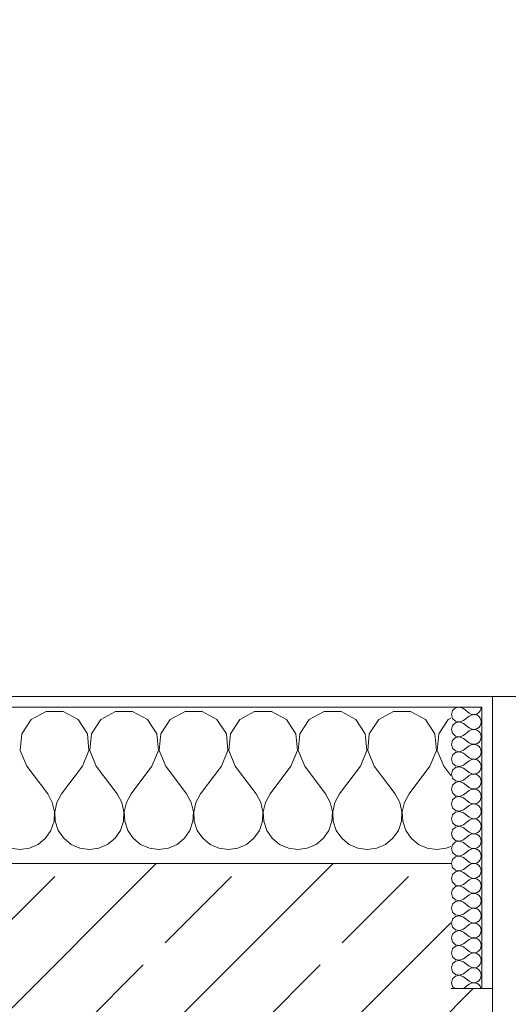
# Model space of a CAD drawing. Header units: metres. Extents: x -3.6 to 84.5, y -11 to 16.8.
# Tile 48 of 256: x 0.666 to 1.135, y 13.56 to 14.504. Entities that reach past the tile are written whole.
import ezdxf

# ---------------------------------------------------------------- set-up
doc = ezdxf.new("R2010")
doc.units = ezdxf.units.M
doc.header["$MEASUREMENT"] = 0
doc.layers.add('154 - Bemaßung_ Beschriftung.Ausbau - Deckenspiegel', color=7, linetype='Continuous')
doc.layers.add('604 - Struktur.Wand Aussen', color=7, linetype='Continuous')
doc.styles.add('ERSTELLTER_STIL_2', font='txt')
doc.dimstyles.new('ERSTELLTER_STIL__2', dxfattribs={"dimtxt": 0.1, "dimasz": 0.0532, "dimexe": 0.18, "dimexo": 0.0625, "dimgap": 0, "dimtad": 1, "dimtih": 1, "dimtoh": 1, "dimzin": 0, "dimdsep": 46, "dimtxsty": 'ERSTELLTER_STIL_2', "dimblk": 'ARROWHEAD_2', "dimblk1": 'ARROWHEAD_2', "dimblk2": 'ARROWHEAD_2', "dimcen": 0.09, "dimse1": 1, "dimse2": 1, "dimclrd": 7, "dimclre": 7, "dimclrt": 7, "dimazin": 0, "dimtfac": 1, "dimtdec": 4, "dimtmove": 0, "dimatfit": 3, "dimfxl": 1, "dimtolj": 1, "dimtzin": 0, "dimarcsym": 0})
pattern_1 = [(0, (0, 0), (0, 0.08660254), [0, -0.05]), (0, (0.025, 0.0433), (0, 0.08660254), [0, -0.05])]

# ---------------------------------------------------------------- blocks, each defined once
blk = doc.blocks.new('*X30')
at = {"layer": '604 - Struktur.Wand Aussen', "color": 7, "linetype": 'Continuous', "lineweight": 5}
for p, q in [((0.69188, 13.84066), (0.67757, 13.83299)), ((0.70812, 13.84066), (0.69188, 13.84066)), ((0.72243, 13.83299), (0.70812, 13.84066)), ((0.75855, 13.84066), (0.74424, 13.83299)), ((0.77479, 13.84066), (0.75855, 13.84066)), ((0.7891, 13.83299), (0.77479, 13.84066)), ((0.82521, 13.84066), (0.8109, 13.83299)), ((0.84145, 13.84066), (0.82521, 13.84066)), ((0.85576, 13.83299), (0.84145, 13.84066)), ((0.89188, 13.84066), (0.87757, 13.83299)), ((0.90812, 13.84066), (0.89188, 13.84066)), ((0.92243, 13.83299), (0.90812, 13.84066)), ((0.95855, 13.84066), (0.94424, 13.83299)), ((0.97479, 13.84066), (0.95855, 13.84066)), ((0.9891, 13.83299), (0.97479, 13.84066)), ((1.02521, 13.84066), (1.0109, 13.83299)), ((1.04145, 13.84066), (1.02521, 13.84066)), ((1.05576, 13.83299), (1.04145, 13.84066)), ((0.67757, 13.83299), (0.66858, 13.81947)), ((0.73142, 13.81947), (0.72243, 13.83299)), ((0.74424, 13.83299), (0.73525, 13.81947)), ((0.79808, 13.81947), (0.7891, 13.83299)), ((0.8109, 13.83299), (0.80192, 13.81947)), ((0.86475, 13.81947), (0.85576, 13.83299)), ((0.87757, 13.83299), (0.86858, 13.81947)), ((0.93142, 13.81947), (0.92243, 13.83299)), ((0.94424, 13.83299), (0.93525, 13.81947)), ((0.99808, 13.81947), (0.9891, 13.83299)), ((1.0109, 13.83299), (1.00192, 13.81947)), ((1.06475, 13.81947), (1.05576, 13.83299)), ((1.07757, 13.83299), (1.06858, 13.81947)), ((1.08, 13.83429), (1.07757, 13.83299)), ((0.66858, 13.81947), (0.66705, 13.8033)), ((0.73295, 13.8033), (0.73142, 13.81947)), ((0.73525, 13.81947), (0.73371, 13.8033)), ((0.79962, 13.8033), (0.79808, 13.81947)), ((0.80192, 13.81947), (0.80038, 13.8033)), ((0.86629, 13.8033), (0.86475, 13.81947)), ((0.86858, 13.81947), (0.86705, 13.8033)), ((0.93295, 13.8033), (0.93142, 13.81947)), ((0.93525, 13.81947), (0.93371, 13.8033)), ((0.99962, 13.8033), (0.99808, 13.81947)), ((1.00192, 13.81947), (1.00038, 13.8033)), ((1.06629, 13.8033), (1.06475, 13.81947)), ((1.06858, 13.81947), (1.06705, 13.8033)), ((0.66705, 13.8033), (0.67333, 13.78833)), ((0.72667, 13.78833), (0.73295, 13.8033)), ((0.73371, 13.8033), (0.74, 13.78833)), ((0.79333, 13.78833), (0.79962, 13.8033)), ((0.80038, 13.8033), (0.80667, 13.78833)), ((0.86, 13.78833), (0.86629, 13.8033)), ((0.86705, 13.8033), (0.87333, 13.78833)), ((0.92667, 13.78833), (0.93295, 13.8033)), ((0.93371, 13.8033), (0.94, 13.78833)), ((0.99333, 13.78833), (0.99962, 13.8033)), ((1.00038, 13.8033), (1.00667, 13.78833)), ((1.06, 13.78833), (1.06629, 13.8033)), ((1.06705, 13.8033), (1.07333, 13.78833)), ((0.67333, 13.78833), (0.69333, 13.76167)), ((0.72667, 13.78833), (0.70667, 13.76167)), ((0.74, 13.78833), (0.76, 13.76167)), ((0.79333, 13.78833), (0.77333, 13.76167)), ((0.80667, 13.78833), (0.82667, 13.76167)), ((0.86, 13.78833), (0.84, 13.76167)), ((0.87333, 13.78833), (0.89333, 13.76167)), ((0.92667, 13.78833), (0.90667, 13.76167)), ((0.94, 13.78833), (0.96, 13.76167)), ((0.99333, 13.78833), (0.97333, 13.76167)), ((1.00667, 13.78833), (1.02667, 13.76167)), ((1.06, 13.78833), (1.04, 13.76167)), ((1.07333, 13.78833), (1.08, 13.77944)), ((0.69778, 13.75362), (0.69333, 13.76167)), ((0.70667, 13.76167), (0.70222, 13.75362)), ((0.76445, 13.75362), (0.76, 13.76167)), ((0.77333, 13.76167), (0.76888, 13.75362)), ((0.83112, 13.75362), (0.82667, 13.76167)), ((0.84, 13.76167), (0.83555, 13.75362)), ((0.89778, 13.75362), (0.89333, 13.76167)), ((0.90667, 13.76167), (0.90222, 13.75362)), ((0.96445, 13.75362), (0.96, 13.76167)), ((0.97333, 13.76167), (0.96888, 13.75362)), ((1.03112, 13.75362), (1.02667, 13.76167)), ((1.04, 13.76167), (1.03555, 13.75362)), ((0.69987, 13.74466), (0.69778, 13.75362)), ((0.70222, 13.75362), (0.70013, 13.74466)), ((0.76653, 13.74466), (0.76445, 13.75362)), ((0.76888, 13.75362), (0.7668, 13.74466)), ((0.8332, 13.74466), (0.83112, 13.75362)), ((0.83555, 13.75362), (0.83347, 13.74466)), ((0.89987, 13.74466), (0.89778, 13.75362)), ((0.90222, 13.75362), (0.90013, 13.74466)), ((0.96653, 13.74466), (0.96445, 13.75362)), ((0.96888, 13.75362), (0.9668, 13.74466)), ((1.0332, 13.74466), (1.03112, 13.75362)), ((1.03555, 13.75362), (1.03347, 13.74466)), ((0.69942, 13.73547), (0.69987, 13.74466)), ((0.70013, 13.74466), (0.70058, 13.73547)), ((0.76609, 13.73547), (0.76653, 13.74466)), ((0.7668, 13.74466), (0.76725, 13.73547)), ((0.83275, 13.73547), (0.8332, 13.74466)), ((0.83347, 13.74466), (0.83391, 13.73547)), ((0.89942, 13.73547), (0.89987, 13.74466)), ((0.90013, 13.74466), (0.90058, 13.73547)), ((0.96609, 13.73547), (0.96653, 13.74466)), ((0.9668, 13.74466), (0.96725, 13.73547)), ((1.03275, 13.73547), (1.0332, 13.74466)), ((1.03347, 13.74466), (1.03391, 13.73547)), ((0.69127, 13.71918), (0.69648, 13.72676)), ((0.69648, 13.72676), (0.69942, 13.73547)), ((0.70058, 13.73547), (0.70352, 13.72676)), ((0.70352, 13.72676), (0.70873, 13.71918)), ((0.75794, 13.71918), (0.76315, 13.72676)), ((0.76315, 13.72676), (0.76609, 13.73547)), ((0.76725, 13.73547), (0.77019, 13.72676)), ((0.77019, 13.72676), (0.77539, 13.71918)), ((0.82461, 13.71918), (0.82981, 13.72676)), ((0.82981, 13.72676), (0.83275, 13.73547)), ((0.83391, 13.73547), (0.83685, 13.72676)), ((0.83685, 13.72676), (0.84206, 13.71918)), ((0.89127, 13.71918), (0.89648, 13.72676)), ((0.89648, 13.72676), (0.89942, 13.73547)), ((0.90058, 13.73547), (0.90352, 13.72676)), ((0.90352, 13.72676), (0.90873, 13.71918)), ((0.95794, 13.71918), (0.96315, 13.72676)), ((0.96315, 13.72676), (0.96609, 13.73547)), ((0.96725, 13.73547), (0.97019, 13.72676)), ((0.97019, 13.72676), (0.97539, 13.71918)), ((1.02461, 13.71918), (1.02981, 13.72676)), ((1.02981, 13.72676), (1.03275, 13.73547)), ((1.03391, 13.73547), (1.03685, 13.72676)), ((1.03685, 13.72676), (1.04206, 13.71918)), ((0.68419, 13.71331), (0.69127, 13.71918)), ((0.70873, 13.71918), (0.71581, 13.71331)), ((0.75086, 13.71331), (0.75794, 13.71918)), ((0.77539, 13.71918), (0.78248, 13.71331)), ((0.81752, 13.71331), (0.82461, 13.71918)), ((0.84206, 13.71918), (0.84914, 13.71331)), ((0.88419, 13.71331), (0.89127, 13.71918)), ((0.90873, 13.71918), (0.91581, 13.71331)), ((0.95086, 13.71331), (0.95794, 13.71918)), ((0.97539, 13.71918), (0.98248, 13.71331)), ((1.01752, 13.71331), (1.02461, 13.71918)), ((1.04206, 13.71918), (1.04914, 13.71331)), ((0.65756, 13.7096), (0.66667, 13.70833)), ((0.66667, 13.70833), (0.67578, 13.7096)), ((0.67578, 13.7096), (0.68419, 13.71331)), ((0.71581, 13.71331), (0.72422, 13.7096)), ((0.72422, 13.7096), (0.73333, 13.70833)), ((0.73333, 13.70833), (0.74244, 13.7096)), ((0.74244, 13.7096), (0.75086, 13.71331)), ((0.78248, 13.71331), (0.79089, 13.7096)), ((0.79089, 13.7096), (0.8, 13.70833)), ((0.8, 13.70833), (0.80911, 13.7096)), ((0.80911, 13.7096), (0.81752, 13.71331)), ((0.84914, 13.71331), (0.85756, 13.7096)), ((0.85756, 13.7096), (0.86667, 13.70833)), ((0.86667, 13.70833), (0.87578, 13.7096)), ((0.87578, 13.7096), (0.88419, 13.71331)), ((0.91581, 13.71331), (0.92422, 13.7096)), ((0.92422, 13.7096), (0.93333, 13.70833)), ((0.93333, 13.70833), (0.94244, 13.7096)), ((0.94244, 13.7096), (0.95086, 13.71331)), ((0.98248, 13.71331), (0.99089, 13.7096)), ((0.99089, 13.7096), (1, 13.70833)), ((1, 13.70833), (1.00911, 13.7096)), ((1.00911, 13.7096), (1.01752, 13.71331)), ((1.04914, 13.71331), (1.05756, 13.7096)), ((1.05756, 13.7096), (1.06667, 13.70833)), ((1.06667, 13.70833), (1.07578, 13.7096)), ((1.07578, 13.7096), (1.08, 13.71146))]:
    blk.add_line(p, q, dxfattribs=at)
blk = doc.blocks.new('*X50')
at = {"layer": '604 - Struktur.Wand Aussen', "color": 7, "linetype": 'Continuous', "lineweight": 5}
for p, q in [((1.08178, 13.84161), (1.08071, 13.83786)), ((1.08466, 13.84425), (1.08178, 13.84161)), ((1.0885, 13.84497), (1.08466, 13.84425)), ((1.09214, 13.84357), (1.0885, 13.84497)), ((1.09214, 13.84357), (1.09786, 13.83929)), ((1.10696, 13.83973), (1.10822, 13.84124)), ((1.10822, 13.84124), (1.10901, 13.84305)), ((1.10901, 13.84305), (1.10929, 13.845)), ((1.08071, 13.83786), (1.08178, 13.8341)), ((1.08178, 13.8341), (1.08466, 13.83147)), ((1.08466, 13.83147), (1.0885, 13.83074)), ((1.0885, 13.83069), (1.08466, 13.82996)), ((1.0885, 13.83074), (1.09214, 13.83214)), ((1.09214, 13.82929), (1.0885, 13.83069)), ((1.09214, 13.83214), (1.09786, 13.83643)), ((1.09786, 13.83929), (1.09958, 13.83833)), ((1.09958, 13.83738), (1.09786, 13.83643)), ((1.09958, 13.83833), (1.1015, 13.83789)), ((1.1015, 13.83783), (1.09958, 13.83738)), ((1.1015, 13.83789), (1.10347, 13.83798)), ((1.10347, 13.83773), (1.1015, 13.83783)), ((1.10347, 13.83798), (1.10534, 13.83861)), ((1.10534, 13.8371), (1.10347, 13.83773)), ((1.10534, 13.83861), (1.10696, 13.83973)), ((1.10696, 13.83599), (1.10534, 13.8371)), ((1.10822, 13.83447), (1.10696, 13.83599)), ((1.10901, 13.83267), (1.10822, 13.83447)), ((1.10929, 13.83071), (1.10901, 13.83267)), ((1.10901, 13.82876), (1.10929, 13.83071)), ((1.08178, 13.82733), (1.08071, 13.82357)), ((1.08071, 13.82357), (1.08178, 13.81982)), ((1.08466, 13.82996), (1.08178, 13.82733)), ((1.09214, 13.82929), (1.09786, 13.825)), ((1.09214, 13.81786), (1.09786, 13.82214)), ((1.09786, 13.825), (1.09958, 13.82405)), ((1.09958, 13.8231), (1.09786, 13.82214)), ((1.09958, 13.82405), (1.1015, 13.8236)), ((1.1015, 13.82354), (1.09958, 13.8231)), ((1.1015, 13.8236), (1.10347, 13.8237)), ((1.10347, 13.82345), (1.1015, 13.82354)), ((1.10347, 13.8237), (1.10534, 13.82433)), ((1.10534, 13.82282), (1.10347, 13.82345)), ((1.10534, 13.82433), (1.10696, 13.82544)), ((1.10696, 13.8217), (1.10534, 13.82282)), ((1.10696, 13.82544), (1.10822, 13.82696)), ((1.10822, 13.82018), (1.10696, 13.8217)), ((1.10822, 13.82696), (1.10901, 13.82876)), ((1.08178, 13.81304), (1.08071, 13.80929)), ((1.08178, 13.81982), (1.08466, 13.81718)), ((1.08466, 13.81567), (1.08178, 13.81304)), ((1.08466, 13.81718), (1.0885, 13.81646)), ((1.0885, 13.8164), (1.08466, 13.81567)), ((1.0885, 13.81646), (1.09214, 13.81786)), ((1.09214, 13.815), (1.0885, 13.8164)), ((1.09214, 13.815), (1.09786, 13.81071)), ((1.10696, 13.81116), (1.10822, 13.81267)), ((1.10901, 13.81838), (1.10822, 13.82018)), ((1.10822, 13.81267), (1.10901, 13.81448)), ((1.10929, 13.81643), (1.10901, 13.81838)), ((1.10901, 13.81448), (1.10929, 13.81643)), ((1.08071, 13.80929), (1.08178, 13.80553)), ((1.08178, 13.80553), (1.08466, 13.8029)), ((1.08466, 13.8029), (1.0885, 13.80217)), ((1.0885, 13.80217), (1.09214, 13.80357)), ((1.09214, 13.80357), (1.09786, 13.80786)), ((1.09786, 13.81071), (1.09958, 13.80976)), ((1.09958, 13.80881), (1.09786, 13.80786)), ((1.09958, 13.80976), (1.1015, 13.80931)), ((1.1015, 13.80926), (1.09958, 13.80881)), ((1.1015, 13.80931), (1.10347, 13.80941)), ((1.10347, 13.80916), (1.1015, 13.80926)), ((1.10347, 13.80941), (1.10534, 13.81004)), ((1.10534, 13.80853), (1.10347, 13.80916)), ((1.10534, 13.81004), (1.10696, 13.81116)), ((1.10696, 13.80742), (1.10534, 13.80853)), ((1.10822, 13.8059), (1.10696, 13.80742)), ((1.10901, 13.80409), (1.10822, 13.8059)), ((1.10929, 13.80214), (1.10901, 13.80409)), ((1.08178, 13.79876), (1.08071, 13.795)), ((1.08071, 13.795), (1.08178, 13.79124)), ((1.08466, 13.80139), (1.08178, 13.79876)), ((1.0885, 13.80211), (1.08466, 13.80139)), ((1.09214, 13.80071), (1.0885, 13.80211)), ((1.09214, 13.80071), (1.09786, 13.79643)), ((1.09214, 13.78929), (1.09786, 13.79357)), ((1.09786, 13.79643), (1.09958, 13.79547)), ((1.09958, 13.79453), (1.09786, 13.79357)), ((1.09958, 13.79547), (1.1015, 13.79503)), ((1.1015, 13.79497), (1.09958, 13.79453)), ((1.1015, 13.79503), (1.10347, 13.79512)), ((1.10347, 13.79488), (1.1015, 13.79497)), ((1.10347, 13.79512), (1.10534, 13.79575)), ((1.10534, 13.79425), (1.10347, 13.79488)), ((1.10534, 13.79575), (1.10696, 13.79687)), ((1.10696, 13.79313), (1.10534, 13.79425)), ((1.10696, 13.79687), (1.10822, 13.79839)), ((1.10822, 13.79161), (1.10696, 13.79313)), ((1.10822, 13.79839), (1.10901, 13.80019)), ((1.10901, 13.80019), (1.10929, 13.80214)), ((1.08178, 13.78447), (1.08071, 13.78071)), ((1.08178, 13.79124), (1.08466, 13.78861)), ((1.08466, 13.7871), (1.08178, 13.78447)), ((1.08466, 13.78861), (1.0885, 13.78789)), ((1.0885, 13.78783), (1.08466, 13.7871)), ((1.0885, 13.78789), (1.09214, 13.78929)), ((1.09214, 13.78643), (1.0885, 13.78783)), ((1.09214, 13.78643), (1.09786, 13.78214)), ((1.10696, 13.78258), (1.10822, 13.7841)), ((1.10901, 13.78981), (1.10822, 13.79161)), ((1.10822, 13.7841), (1.10901, 13.78591)), ((1.10929, 13.78786), (1.10901, 13.78981)), ((1.10901, 13.78591), (1.10929, 13.78786)), ((1.08071, 13.78071), (1.08178, 13.77696)), ((1.08178, 13.77696), (1.08466, 13.77433)), ((1.08466, 13.77433), (1.0885, 13.7736)), ((1.0885, 13.7736), (1.09214, 13.775)), ((1.09214, 13.775), (1.09786, 13.77929)), ((1.09786, 13.78214), (1.09958, 13.78119)), ((1.09958, 13.78024), (1.09786, 13.77929)), ((1.09958, 13.78119), (1.1015, 13.78074)), ((1.1015, 13.78069), (1.09958, 13.78024)), ((1.1015, 13.78074), (1.10347, 13.78084)), ((1.10347, 13.78059), (1.1015, 13.78069)), ((1.10347, 13.78084), (1.10534, 13.78147)), ((1.10534, 13.77996), (1.10347, 13.78059)), ((1.10534, 13.78147), (1.10696, 13.78258)), ((1.10696, 13.77884), (1.10534, 13.77996)), ((1.10822, 13.77733), (1.10696, 13.77884)), ((1.10901, 13.77552), (1.10822, 13.77733)), ((1.10929, 13.77357), (1.10901, 13.77552)), ((1.08178, 13.77018), (1.08071, 13.76643)), ((1.08071, 13.76643), (1.08178, 13.76267)), ((1.08466, 13.77282), (1.08178, 13.77018)), ((1.0885, 13.77354), (1.08466, 13.77282)), ((1.09214, 13.77214), (1.0885, 13.77354)), ((1.09214, 13.77214), (1.09786, 13.76786)), ((1.09214, 13.76071), (1.09786, 13.765)), ((1.09786, 13.76786), (1.09958, 13.7669)), ((1.09958, 13.76595), (1.09786, 13.765)), ((1.09958, 13.7669), (1.1015, 13.76646)), ((1.1015, 13.7664), (1.09958, 13.76595)), ((1.1015, 13.76646), (1.10347, 13.76655)), ((1.10347, 13.7663), (1.1015, 13.7664)), ((1.10347, 13.76655), (1.10534, 13.76718)), ((1.10534, 13.76567), (1.10347, 13.7663)), ((1.10534, 13.76718), (1.10696, 13.7683)), ((1.10696, 13.76456), (1.10534, 13.76567)), ((1.10696, 13.7683), (1.10822, 13.76982)), ((1.10822, 13.76304), (1.10696, 13.76456)), ((1.10822, 13.76982), (1.10901, 13.77162)), ((1.10901, 13.77162), (1.10929, 13.77357)), ((1.08178, 13.7559), (1.08071, 13.75214)), ((1.08178, 13.76267), (1.08466, 13.76004)), ((1.08466, 13.75853), (1.08178, 13.7559)), ((1.08466, 13.76004), (1.0885, 13.75931)), ((1.0885, 13.75926), (1.08466, 13.75853)), ((1.0885, 13.75931), (1.09214, 13.76071)), ((1.09214, 13.75786), (1.0885, 13.75926)), ((1.09214, 13.75786), (1.09786, 13.75357)), ((1.10696, 13.75401), (1.10822, 13.75553)), ((1.10901, 13.76124), (1.10822, 13.76304)), ((1.10822, 13.75553), (1.10901, 13.75733)), ((1.10929, 13.75929), (1.10901, 13.76124)), ((1.10901, 13.75733), (1.10929, 13.75929)), ((1.08071, 13.75214), (1.08178, 13.74839)), ((1.08178, 13.74839), (1.08466, 13.74575)), ((1.08466, 13.74575), (1.0885, 13.74503)), ((1.0885, 13.74503), (1.09214, 13.74643)), ((1.09214, 13.74643), (1.09786, 13.75071)), ((1.09786, 13.75357), (1.09958, 13.75262)), ((1.09958, 13.75167), (1.09786, 13.75071)), ((1.09958, 13.75262), (1.1015, 13.75217)), ((1.1015, 13.75211), (1.09958, 13.75167)), ((1.1015, 13.75217), (1.10347, 13.75227)), ((1.10347, 13.75202), (1.1015, 13.75211)), ((1.10347, 13.75227), (1.10534, 13.7529)), ((1.10534, 13.75139), (1.10347, 13.75202)), ((1.10534, 13.7529), (1.10696, 13.75401)), ((1.10696, 13.75027), (1.10534, 13.75139)), ((1.10822, 13.74876), (1.10696, 13.75027)), ((1.10901, 13.74695), (1.10822, 13.74876)), ((1.10929, 13.745), (1.10901, 13.74695)), ((1.08178, 13.74161), (1.08071, 13.73786)), ((1.08071, 13.73786), (1.08178, 13.7341)), ((1.08466, 13.74425), (1.08178, 13.74161)), ((1.0885, 13.74497), (1.08466, 13.74425)), ((1.09214, 13.74357), (1.0885, 13.74497)), ((1.09214, 13.74357), (1.09786, 13.73929)), ((1.09214, 13.73214), (1.09786, 13.73643)), ((1.09786, 13.73929), (1.09958, 13.73833)), ((1.09958, 13.73738), (1.09786, 13.73643)), ((1.09958, 13.73833), (1.1015, 13.73789)), ((1.1015, 13.73783), (1.09958, 13.73738)), ((1.1015, 13.73789), (1.10347, 13.73798)), ((1.10347, 13.73773), (1.1015, 13.73783)), ((1.10347, 13.73798), (1.10534, 13.73861)), ((1.10534, 13.7371), (1.10347, 13.73773)), ((1.10534, 13.73861), (1.10696, 13.73973)), ((1.10696, 13.73599), (1.10534, 13.7371)), ((1.10696, 13.73973), (1.10822, 13.74124)), ((1.10822, 13.74124), (1.10901, 13.74305)), ((1.10901, 13.74305), (1.10929, 13.745)), ((1.08178, 13.72733), (1.08071, 13.72357)), ((1.08178, 13.7341), (1.08466, 13.73147)), ((1.08466, 13.72996), (1.08178, 13.72733)), ((1.08466, 13.73147), (1.0885, 13.73074)), ((1.0885, 13.73069), (1.08466, 13.72996)), ((1.0885, 13.73074), (1.09214, 13.73214)), ((1.09214, 13.72929), (1.0885, 13.73069)), ((1.09214, 13.72929), (1.09786, 13.725)), ((1.10822, 13.73447), (1.10696, 13.73599)), ((1.10696, 13.72544), (1.10822, 13.72696)), ((1.10901, 13.73267), (1.10822, 13.73447)), ((1.10822, 13.72696), (1.10901, 13.72876)), ((1.10929, 13.73071), (1.10901, 13.73267)), ((1.10901, 13.72876), (1.10929, 13.73071)), ((1.08071, 13.72357), (1.08178, 13.71982)), ((1.08178, 13.71982), (1.08466, 13.71718)), ((1.0885, 13.71646), (1.09214, 13.71786)), ((1.09214, 13.71786), (1.09786, 13.72214)), ((1.09786, 13.725), (1.09958, 13.72405)), ((1.09958, 13.7231), (1.09786, 13.72214)), ((1.09958, 13.72405), (1.1015, 13.7236)), ((1.1015, 13.72354), (1.09958, 13.7231)), ((1.1015, 13.7236), (1.10347, 13.7237)), ((1.10347, 13.72345), (1.1015, 13.72354)), ((1.10347, 13.7237), (1.10534, 13.72433)), ((1.10534, 13.72282), (1.10347, 13.72345)), ((1.10534, 13.72433), (1.10696, 13.72544)), ((1.10696, 13.7217), (1.10534, 13.72282)), ((1.10822, 13.72018), (1.10696, 13.7217)), ((1.10901, 13.71838), (1.10822, 13.72018)), ((1.10929, 13.71643), (1.10901, 13.71838)), ((1.08178, 13.71304), (1.08071, 13.70929)), ((1.08071, 13.70929), (1.08178, 13.70553)), ((1.08466, 13.71567), (1.08178, 13.71304)), ((1.08466, 13.71718), (1.0885, 13.71646)), ((1.0885, 13.7164), (1.08466, 13.71567)), ((1.09214, 13.715), (1.0885, 13.7164)), ((1.09214, 13.715), (1.09786, 13.71071)), ((1.09214, 13.70357), (1.09786, 13.70786)), ((1.09786, 13.71071), (1.09958, 13.70976)), ((1.09958, 13.70881), (1.09786, 13.70786)), ((1.09958, 13.70976), (1.1015, 13.70931)), ((1.1015, 13.70926), (1.09958, 13.70881)), ((1.1015, 13.70931), (1.10347, 13.70941)), ((1.10347, 13.70916), (1.1015, 13.70926)), ((1.10347, 13.70941), (1.10534, 13.71004)), ((1.10534, 13.70853), (1.10347, 13.70916)), ((1.10534, 13.71004), (1.10696, 13.71116)), ((1.10696, 13.70742), (1.10534, 13.70853)), ((1.10696, 13.71116), (1.10822, 13.71267)), ((1.10822, 13.71267), (1.10901, 13.71448)), ((1.10901, 13.71448), (1.10929, 13.71643)), ((1.08178, 13.69876), (1.08071, 13.695)), ((1.08178, 13.70553), (1.08466, 13.7029)), ((1.08466, 13.70139), (1.08178, 13.69876)), ((1.08466, 13.7029), (1.0885, 13.70217)), ((1.0885, 13.70211), (1.08466, 13.70139)), ((1.0885, 13.70217), (1.09214, 13.70357)), ((1.09214, 13.70071), (1.0885, 13.70211)), ((1.09214, 13.70071), (1.09786, 13.69643)), ((1.10822, 13.7059), (1.10696, 13.70742)), ((1.10696, 13.69687), (1.10822, 13.69839)), ((1.10901, 13.70409), (1.10822, 13.7059)), ((1.10822, 13.69839), (1.10901, 13.70019)), ((1.10929, 13.70214), (1.10901, 13.70409)), ((1.10901, 13.70019), (1.10929, 13.70214)), ((1.08071, 13.695), (1.08178, 13.69124)), ((1.08178, 13.69124), (1.08466, 13.68861)), ((1.0885, 13.68789), (1.09214, 13.68929)), ((1.09214, 13.68929), (1.09786, 13.69357)), ((1.09786, 13.69643), (1.09958, 13.69547)), ((1.09958, 13.69453), (1.09786, 13.69357)), ((1.09958, 13.69547), (1.1015, 13.69503)), ((1.1015, 13.69497), (1.09958, 13.69453)), ((1.1015, 13.69503), (1.10347, 13.69512)), ((1.10347, 13.69488), (1.1015, 13.69497)), ((1.10347, 13.69512), (1.10534, 13.69575)), ((1.10534, 13.69425), (1.10347, 13.69488)), ((1.10534, 13.69575), (1.10696, 13.69687)), ((1.10696, 13.69313), (1.10534, 13.69425)), ((1.10822, 13.69161), (1.10696, 13.69313)), ((1.10901, 13.68981), (1.10822, 13.69161)), ((1.10929, 13.68786), (1.10901, 13.68981)), ((1.08178, 13.68447), (1.08071, 13.68071)), ((1.08071, 13.68071), (1.08178, 13.67696)), ((1.08466, 13.6871), (1.08178, 13.68447)), ((1.08466, 13.68861), (1.0885, 13.68789)), ((1.0885, 13.68783), (1.08466, 13.6871)), ((1.09214, 13.68643), (1.0885, 13.68783)), ((1.09214, 13.68643), (1.09786, 13.68214)), ((1.09786, 13.68214), (1.09958, 13.68119)), ((1.09958, 13.68024), (1.09786, 13.67929)), ((1.09958, 13.68119), (1.1015, 13.68074)), ((1.1015, 13.68069), (1.09958, 13.68024)), ((1.1015, 13.68074), (1.10347, 13.68084)), ((1.10347, 13.68059), (1.1015, 13.68069)), ((1.10347, 13.68084), (1.10534, 13.68147)), ((1.10534, 13.67996), (1.10347, 13.68059)), ((1.10534, 13.68147), (1.10696, 13.68258)), ((1.10696, 13.67884), (1.10534, 13.67996)), ((1.10696, 13.68258), (1.10822, 13.6841)), ((1.10822, 13.6841), (1.10901, 13.68591)), ((1.10901, 13.68591), (1.10929, 13.68786)), ((1.08178, 13.67018), (1.08071, 13.66643)), ((1.08178, 13.67696), (1.08466, 13.67433)), ((1.08466, 13.67282), (1.08178, 13.67018)), ((1.08466, 13.67433), (1.0885, 13.6736)), ((1.0885, 13.67354), (1.08466, 13.67282)), ((1.0885, 13.6736), (1.09214, 13.675)), ((1.09214, 13.67214), (1.0885, 13.67354)), ((1.09214, 13.675), (1.09786, 13.67929)), ((1.09214, 13.67214), (1.09786, 13.66786)), ((1.10822, 13.67733), (1.10696, 13.67884)), ((1.10901, 13.67552), (1.10822, 13.67733)), ((1.10822, 13.66982), (1.10901, 13.67162)), ((1.10929, 13.67357), (1.10901, 13.67552)), ((1.10901, 13.67162), (1.10929, 13.67357)), ((1.08071, 13.66643), (1.08178, 13.66267)), ((1.08178, 13.66267), (1.08466, 13.66004)), ((1.0885, 13.65931), (1.09214, 13.66071)), ((1.09214, 13.66071), (1.09786, 13.665)), ((1.09786, 13.66786), (1.09958, 13.6669)), ((1.09958, 13.66595), (1.09786, 13.665)), ((1.09958, 13.6669), (1.1015, 13.66646)), ((1.1015, 13.6664), (1.09958, 13.66595)), ((1.1015, 13.66646), (1.10347, 13.66655)), ((1.10347, 13.6663), (1.1015, 13.6664)), ((1.10347, 13.66655), (1.10534, 13.66718)), ((1.10534, 13.66567), (1.10347, 13.6663)), ((1.10534, 13.66718), (1.10696, 13.6683)), ((1.10696, 13.66456), (1.10534, 13.66567)), ((1.10696, 13.6683), (1.10822, 13.66982)), ((1.10822, 13.66304), (1.10696, 13.66456)), ((1.10901, 13.66124), (1.10822, 13.66304)), ((1.10929, 13.65929), (1.10901, 13.66124)), ((1.08178, 13.6559), (1.08071, 13.65214)), ((1.08071, 13.65214), (1.08178, 13.64839)), ((1.08466, 13.65853), (1.08178, 13.6559)), ((1.08466, 13.66004), (1.0885, 13.65931)), ((1.0885, 13.65926), (1.08466, 13.65853)), ((1.09214, 13.65786), (1.0885, 13.65926)), ((1.09214, 13.65786), (1.09786, 13.65357)), ((1.09786, 13.65357), (1.09958, 13.65262)), ((1.09958, 13.65167), (1.09786, 13.65071)), ((1.09958, 13.65262), (1.1015, 13.65217)), ((1.1015, 13.65211), (1.09958, 13.65167)), ((1.1015, 13.65217), (1.10347, 13.65227)), ((1.10347, 13.65202), (1.1015, 13.65211)), ((1.10347, 13.65227), (1.10534, 13.6529)), ((1.10534, 13.65139), (1.10347, 13.65202)), ((1.10534, 13.6529), (1.10696, 13.65401)), ((1.10696, 13.65027), (1.10534, 13.65139)), ((1.10696, 13.65401), (1.10822, 13.65553)), ((1.10822, 13.65553), (1.10901, 13.65733)), ((1.10901, 13.65733), (1.10929, 13.65929)), ((1.08178, 13.64839), (1.08466, 13.64575)), ((1.08466, 13.64425), (1.08178, 13.64161)), ((1.08466, 13.64575), (1.0885, 13.64503)), ((1.0885, 13.64497), (1.08466, 13.64425)), ((1.0885, 13.64503), (1.09214, 13.64643)), ((1.09214, 13.64357), (1.0885, 13.64497)), ((1.09214, 13.64643), (1.09786, 13.65071)), ((1.09214, 13.64357), (1.09786, 13.63929)), ((1.10822, 13.64876), (1.10696, 13.65027)), ((1.10901, 13.64695), (1.10822, 13.64876)), ((1.10822, 13.64124), (1.10901, 13.64305)), ((1.10929, 13.645), (1.10901, 13.64695)), ((1.10901, 13.64305), (1.10929, 13.645)), ((1.08178, 13.64161), (1.08071, 13.63786)), ((1.08071, 13.63786), (1.08178, 13.6341)), ((1.08178, 13.6341), (1.08466, 13.63147)), ((1.09214, 13.63214), (1.09786, 13.63643)), ((1.09786, 13.63929), (1.09958, 13.63833)), ((1.09958, 13.63738), (1.09786, 13.63643)), ((1.09958, 13.63833), (1.1015, 13.63789)), ((1.1015, 13.63783), (1.09958, 13.63738)), ((1.1015, 13.63789), (1.10347, 13.63798)), ((1.10347, 13.63773), (1.1015, 13.63783)), ((1.10347, 13.63798), (1.10534, 13.63861)), ((1.10534, 13.6371), (1.10347, 13.63773)), ((1.10534, 13.63861), (1.10696, 13.63973)), ((1.10696, 13.63599), (1.10534, 13.6371)), ((1.10696, 13.63973), (1.10822, 13.64124)), ((1.10822, 13.63447), (1.10696, 13.63599)), ((1.10901, 13.63267), (1.10822, 13.63447)), ((1.10929, 13.63071), (1.10901, 13.63267)), ((1.08178, 13.62733), (1.08071, 13.62357)), ((1.08071, 13.62357), (1.08178, 13.61982)), ((1.08466, 13.62996), (1.08178, 13.62733)), ((1.08466, 13.63147), (1.0885, 13.63074)), ((1.0885, 13.63069), (1.08466, 13.62996)), ((1.0885, 13.63074), (1.09214, 13.63214)), ((1.09214, 13.62929), (1.0885, 13.63069)), ((1.09214, 13.62929), (1.09786, 13.625)), ((1.09786, 13.625), (1.09958, 13.62405)), ((1.09958, 13.6231), (1.09786, 13.62214)), ((1.09958, 13.62405), (1.1015, 13.6236)), ((1.1015, 13.62354), (1.09958, 13.6231)), ((1.1015, 13.6236), (1.10347, 13.6237)), ((1.10347, 13.62345), (1.1015, 13.62354)), ((1.10347, 13.6237), (1.10534, 13.62433)), ((1.10534, 13.62282), (1.10347, 13.62345)), ((1.10534, 13.62433), (1.10696, 13.62544)), ((1.10696, 13.62544), (1.10822, 13.62696)), ((1.10822, 13.62696), (1.10901, 13.62876)), ((1.10901, 13.62876), (1.10929, 13.63071)), ((1.08178, 13.61982), (1.08466, 13.61718)), ((1.08466, 13.61567), (1.08178, 13.61304)), ((1.08466, 13.61718), (1.0885, 13.61646)), ((1.0885, 13.6164), (1.08466, 13.61567)), ((1.0885, 13.61646), (1.09214, 13.61786)), ((1.09214, 13.615), (1.0885, 13.6164)), ((1.09214, 13.61786), (1.09786, 13.62214)), ((1.09214, 13.615), (1.09786, 13.61071)), ((1.10696, 13.6217), (1.10534, 13.62282)), ((1.10822, 13.62018), (1.10696, 13.6217)), ((1.10901, 13.61838), (1.10822, 13.62018)), ((1.10822, 13.61267), (1.10901, 13.61448)), ((1.10929, 13.61643), (1.10901, 13.61838)), ((1.10901, 13.61448), (1.10929, 13.61643)), ((1.08178, 13.61304), (1.08071, 13.60929)), ((1.08071, 13.60929), (1.08178, 13.60553)), ((1.08178, 13.60553), (1.08466, 13.6029)), ((1.09214, 13.60357), (1.09786, 13.60786)), ((1.09786, 13.61071), (1.09958, 13.60976)), ((1.09958, 13.60881), (1.09786, 13.60786)), ((1.09958, 13.60976), (1.1015, 13.60931)), ((1.1015, 13.60926), (1.09958, 13.60881)), ((1.1015, 13.60931), (1.10347, 13.60941)), ((1.10347, 13.60916), (1.1015, 13.60926)), ((1.10347, 13.60941), (1.10534, 13.61004)), ((1.10534, 13.60853), (1.10347, 13.60916)), ((1.10534, 13.61004), (1.10696, 13.61116)), ((1.10696, 13.60742), (1.10534, 13.60853)), ((1.10696, 13.61116), (1.10822, 13.61267)), ((1.10822, 13.6059), (1.10696, 13.60742)), ((1.10901, 13.60409), (1.10822, 13.6059)), ((1.10929, 13.60214), (1.10901, 13.60409)), ((1.08178, 13.59876), (1.08071, 13.595)), ((1.08071, 13.595), (1.08178, 13.59124)), ((1.08466, 13.60139), (1.08178, 13.59876)), ((1.08466, 13.6029), (1.0885, 13.60217)), ((1.0885, 13.60211), (1.08466, 13.60139)), ((1.0885, 13.60217), (1.09214, 13.60357)), ((1.09214, 13.60071), (1.0885, 13.60211)), ((1.09214, 13.60071), (1.09786, 13.59643)), ((1.09786, 13.59643), (1.09958, 13.59547)), ((1.09958, 13.59453), (1.09786, 13.59357)), ((1.09958, 13.59547), (1.1015, 13.59503)), ((1.1015, 13.59497), (1.09958, 13.59453)), ((1.1015, 13.59503), (1.10347, 13.59512)), ((1.10347, 13.59488), (1.1015, 13.59497)), ((1.10347, 13.59512), (1.10534, 13.59575)), ((1.10534, 13.59425), (1.10347, 13.59488)), ((1.10534, 13.59575), (1.10696, 13.59687)), ((1.10696, 13.59687), (1.10822, 13.59839)), ((1.10822, 13.59839), (1.10901, 13.60019)), ((1.10901, 13.60019), (1.10929, 13.60214)), ((1.08178, 13.59124), (1.08466, 13.58861)), ((1.08466, 13.5871), (1.08178, 13.58447)), ((1.08466, 13.58861), (1.0885, 13.58789)), ((1.0885, 13.58783), (1.08466, 13.5871)), ((1.0885, 13.58789), (1.09214, 13.58929)), ((1.09214, 13.58643), (1.0885, 13.58783)), ((1.09214, 13.58929), (1.09786, 13.59357)), ((1.09214, 13.58643), (1.09786, 13.58214)), ((1.10696, 13.59313), (1.10534, 13.59425)), ((1.10822, 13.59161), (1.10696, 13.59313)), ((1.10901, 13.58981), (1.10822, 13.59161)), ((1.10822, 13.5841), (1.10901, 13.58591)), ((1.10929, 13.58786), (1.10901, 13.58981)), ((1.10901, 13.58591), (1.10929, 13.58786)), ((1.08178, 13.58447), (1.08071, 13.58071)), ((1.08071, 13.58071), (1.08178, 13.57696)), ((1.08178, 13.57696), (1.08392, 13.575)), ((1.09214, 13.575), (1.09786, 13.57929)), ((1.09786, 13.58214), (1.09958, 13.58119)), ((1.09958, 13.58024), (1.09786, 13.57929)), ((1.09958, 13.58119), (1.1015, 13.58074)), ((1.1015, 13.58069), (1.09958, 13.58024)), ((1.1015, 13.58074), (1.10347, 13.58084)), ((1.10347, 13.58059), (1.1015, 13.58069)), ((1.10347, 13.58084), (1.10534, 13.58147)), ((1.10534, 13.57996), (1.10347, 13.58059)), ((1.10534, 13.58147), (1.10696, 13.58258)), ((1.10696, 13.57884), (1.10534, 13.57996)), ((1.10696, 13.58258), (1.10822, 13.5841)), ((1.10822, 13.57733), (1.10696, 13.57884)), ((1.10901, 13.57552), (1.10822, 13.57733)), ((1.10909, 13.575), (1.10901, 13.57552))]:
    blk.add_line(p, q, dxfattribs=at)
blk = doc.blocks.new('*D479')
at = {"layer": '154 - Bemaßung_ Beschriftung.Ausbau - Deckenspiegel', "color": 7, "linetype": 'Continuous', "lineweight": 5}
for p, q in [((0.34749, 14.57112), (0.34749, 14.67612)), ((0.3677, 14.65862), (0.32728, 14.58862)), ((0.8477, 14.65862), (0.80728, 14.58862)), ((0.235, 14.62362), (0.34749, 14.62362)), ((0.34749, 14.62362), (0.82749, 14.62362))]:
    blk.add_line(p, q, dxfattribs=at)
at = {"layer": '154 - Bemaßung_ Beschriftung.Ausbau - Deckenspiegel', "color": 7, "lineweight": 5, "insert": (0.5116, 14.64362), "char_height": 0.1, "attachment_point": 7, "style": 'ERSTELLTER_STIL_2'}
blk.add_mtext('\\A1;{\\pql;\\fArial|b0|i0|c0|p38;48}', dxfattribs=at)
blk = doc.blocks.new('ARROWHEAD_2')
at = {"color": 0, "linetype": 'Continuous', "lineweight": 0}
for p, q in [((-0.378, -0.655), (0.378, 0.655)), ((0, 0), (-1, 0))]:
    blk.add_line(p, q, dxfattribs=at)
blk = doc.blocks.new('*D480')
at = {"layer": '154 - Bemaßung_ Beschriftung.Ausbau - Deckenspiegel', "color": 7, "linetype": 'Continuous', "lineweight": 5}
for p, q in [((0.82749, 14.57112), (0.82749, 14.67612)), ((1.30749, 14.57112), (1.30749, 14.67612)), ((0.8477, 14.65862), (0.80728, 14.58862)), ((1.3277, 14.65862), (1.28728, 14.58862)), ((0.34749, 14.62362), (0.82749, 14.62362)), ((0.82749, 14.62362), (1.30749, 14.62362))]:
    blk.add_line(p, q, dxfattribs=at)
at = {"layer": '154 - Bemaßung_ Beschriftung.Ausbau - Deckenspiegel', "color": 7, "lineweight": 5, "insert": (0.9916, 14.64362), "char_height": 0.1, "attachment_point": 7, "style": 'ERSTELLTER_STIL_2'}
blk.add_mtext('\\A1;{\\pql;\\fArial|b0|i0|c0|p38;48}', dxfattribs=at)

msp = doc.modelspace()

# ---------------------------------------------------------------- hatches: boundary and pattern name
at = {"layer": '604 - Struktur.Wand Aussen', "linetype": 'Continuous', "lineweight": 0, "true_color": 0x000000}
h = msp.add_hatch(dxfattribs=at)
h.set_pattern_fill('Verputz_0001', color=18, style=0, pattern_type=2)
h.set_pattern_definition(pattern_1)
h.paths.add_polyline_path([(-0.165, 13.855), (-0.165, 13.845), (1.11, 13.845), (1.11, 13.855)])
h = msp.add_hatch(dxfattribs=at)
h.set_pattern_fill('Verputz_0001', color=18, style=0, pattern_type=2)
h.set_pattern_definition(pattern_1)
h.paths.add_polyline_path([(1.11, 13.855), (1.11, 13.575), (1.12, 13.575), (1.12, 13.855)])
h = msp.add_hatch(dxfattribs=at)
h.set_pattern_fill('Beton__Stahlbeton_0001', color=18, style=0, pattern_type=2)
h.set_pattern_definition([(45, (0, 0), (-0.0848528, 0.0848528), []), (45, (-0.04243, 0.04243), (-0.0848528, 0.0848528), [0.09, -0.03])])
h.paths.add_polyline_path([(1.08, 13.695), (0.225, 13.695), (0.225, 13.455), (1.11, 13.455), (1.11, 13.505), (1.12, 13.505), (1.12, 13.575), (1.11, 13.575), (1.08, 13.575)])

# ---------------------------------------------------------------- linework, layer by layer
at = {"layer": '604 - Struktur.Wand Aussen', "color": 7, "linetype": 'Continuous', "lineweight": 5}
for p, q in [((1.11, 13.855), (1.12, 13.855)), ((1.12, 13.855), (1.12, 13.845)), ((1.08, 13.845), (-0.025, 13.845)), ((1.08, 13.845), (1.11, 13.845)), ((1.11, 13.575), (1.11, 13.845)), ((1.11, 13.845), (1.11, 13.575)), ((1.12, 13.845), (1.12, 13.705)), ((1.12, 13.705), (1.12, 13.695)), ((1.12, 13.695), (1.12, 13.575)), ((1.08, 13.575), (1.11, 13.575)), ((1.11, 13.575), (1.12, 13.575))]:
    msp.add_line(p, q, dxfattribs=at)
at = {"layer": '604 - Struktur.Wand Aussen', "color": 7, "linetype": 'Continuous', "lineweight": 13}
for p, q in [((3.52, 13.855), (1.12, 13.855)), ((1.08, 13.695), (0.225, 13.695)), ((1.12, 13.575), (1.12, 13.505))]:
    msp.add_line(p, q, dxfattribs=at)
at = {"layer": '604 - Struktur.Wand Aussen', "color": 7, "linetype": 'Continuous', "lineweight": 5, "flags": 128}
msp.add_lwpolyline([(1.11, 13.855), (-0.175, 13.855)], dxfattribs=at)

# ---------------------------------------------------------------- block references
at = {"layer": '604 - Struktur.Wand Aussen', "color": 7, "lineweight": 18}
for name in ['*X30', '*X50']:
    msp.add_blockref(name, (0, 0), dxfattribs=at)

# ---------------------------------------------------------------- dimensions: what is measured, and where the dimension line sits
at = {"layer": '154 - Bemaßung_ Beschriftung.Ausbau - Deckenspiegel', "color": 7, "linetype": 'Continuous', "lineweight": 5}
for base, p1, p2, picture, middle in [((0.82749, 14.62362), (0.34749, 8.50998), (0.82749, 12.33764), '*D479', (0.58784, 14.69362)), ((1.30749, 14.62362), (0.82749, 12.33764), (1.30749, 12.61836), '*D480', (1.06784, 14.69362))]:
    dim = msp.add_linear_dim(base=base, p1=p1, p2=p2, dimstyle='ERSTELLTER_STIL__2', dxfattribs=at)
    dim.commit()
    dim.dimension.update_dxf_attribs({"geometry": picture, "text_midpoint": middle, "dimtype": 160})

doc.saveas('drawing.dxf')
